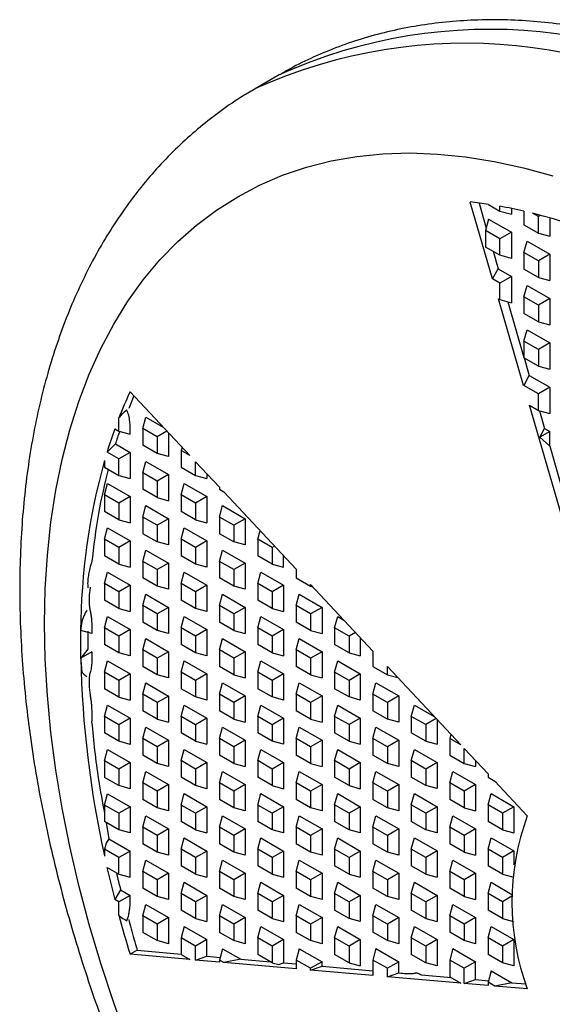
# Model space of a CAD drawing. Header units: millimetres. Extents: x 3 to 137, y 3 to 105.
# Tile 14 of 16: x 109 to 117, y 81 to 95. Entities that reach past the tile are written whole.
import ezdxf

# ---------------------------------------------------------------- set-up
doc = ezdxf.new("R2010")
doc.units = ezdxf.units.MM
doc.header["$LTSCALE"] = 0.5

msp = doc.modelspace()

# ---------------------------------------------------------------- linework, layer by layer
for p, q in [((112.67, 94.673), (112.316, 94.468)), ((115.818, 91.665), (115.488, 92.797)), ((115.617, 92.781), (115.724, 92.414)), ((115.757, 92.762), (115.926, 92.664)), ((115.926, 92.664), (115.926, 92.734)), ((115.926, 92.664), (116.094, 92.619)), ((116.094, 92.7), (116.094, 92.619)), ((116.28, 92.662), (116.28, 92.46)), ((116.492, 92.583), (116.407, 92.632)), ((115.759, 92.546), (115.714, 92.378)), ((115.759, 92.546), (116.094, 92.352)), ((116.518, 92.598), (116.492, 92.583)), ((116.492, 92.338), (116.492, 92.583)), ((116.659, 92.555), (116.659, 92.293)), ((115.926, 92.256), (115.714, 92.378)), ((115.714, 92.378), (115.714, 92.133)), ((116.094, 92.352), (115.926, 92.256)), ((116.094, 92.352), (116.094, 91.966)), ((116.28, 92.46), (116.492, 92.338)), ((116.492, 92.338), (116.659, 92.293)), ((115.926, 92.011), (115.926, 92.256)), ((116.28, 92.052), (116.325, 92.219)), ((116.325, 92.219), (116.659, 92.026)), ((115.926, 92.011), (115.714, 92.133)), ((115.824, 92.07), (115.899, 91.812)), ((116.492, 91.929), (116.28, 92.052)), ((116.28, 92.052), (116.28, 91.807)), ((116.094, 91.966), (115.926, 92.011)), ((116.659, 92.026), (116.492, 91.929)), ((116.492, 91.929), (116.492, 91.684)), ((116.659, 92.026), (116.659, 91.64)), ((115.818, 91.665), (115.899, 91.812)), ((115.899, 91.812), (116.094, 91.699)), ((116.492, 91.684), (116.28, 91.807)), ((115.926, 91.603), (115.818, 91.665)), ((116.094, 91.699), (115.926, 91.603)), ((116.094, 91.699), (116.094, 91.313)), ((116.492, 91.684), (116.659, 91.64)), ((115.926, 91.358), (115.926, 91.603)), ((116.28, 91.399), (116.325, 91.566)), ((116.325, 91.566), (116.659, 91.373)), ((115.903, 91.371), (115.926, 91.358)), ((116.275, 90.093), (115.903, 91.371)), ((115.926, 91.358), (116.094, 91.313)), ((116.04, 91.327), (116.28, 90.503)), ((116.492, 91.276), (116.28, 91.399)), ((116.28, 91.399), (116.28, 91.154)), ((116.659, 91.373), (116.492, 91.276)), ((116.659, 91.373), (116.659, 90.986)), ((116.492, 91.276), (116.492, 91.031)), ((116.492, 91.031), (116.28, 91.154)), ((116.492, 91.031), (116.659, 90.986)), ((116.28, 90.745), (116.325, 90.913)), ((116.325, 90.913), (116.659, 90.719)), ((116.492, 90.623), (116.28, 90.745)), ((116.28, 90.745), (116.28, 90.5)), ((116.659, 90.719), (116.492, 90.623)), ((116.492, 90.623), (116.492, 90.378)), ((116.659, 90.719), (116.659, 90.333)), ((116.492, 90.378), (116.28, 90.5)), ((116.281, 90.5), (116.356, 90.241)), ((116.492, 90.378), (116.659, 90.333)), ((116.281, 90.095), (116.356, 90.241)), ((116.356, 90.241), (116.659, 90.066)), ((116.492, 89.97), (116.276, 90.094)), ((116.659, 90.066), (116.492, 89.97)), ((116.659, 90.066), (116.659, 89.68)), ((110.526, 89.94), (110.45, 89.752)), ((110.47, 90), (111.352, 89.058)), ((116.492, 89.725), (116.492, 89.97)), ((116.36, 89.801), (116.492, 89.725)), ((116.96, 87.74), (116.36, 89.801)), ((116.492, 89.725), (116.659, 89.68)), ((110.305, 89.418), (110.305, 89.614)), ((110.658, 89.459), (110.703, 89.626)), ((110.703, 89.626), (110.958, 89.479)), ((116.508, 89.72), (116.584, 89.456)), ((110.244, 89.453), (110.305, 89.418)), ((110.871, 89.336), (110.658, 89.459)), ((110.658, 89.459), (110.658, 89.214)), ((116.514, 89.329), (116.584, 89.456)), ((116.584, 89.456), (116.659, 89.413)), ((110.305, 89.418), (110.472, 89.373)), ((111.014, 89.419), (110.871, 89.336)), ((110.871, 89.336), (110.871, 89.091)), ((111.038, 89.394), (111.038, 89.046)), ((116.659, 89.413), (116.514, 89.329)), ((116.659, 89.199), (116.514, 89.329)), ((116.659, 89.199), (116.659, 89.413)), ((110.255, 89.232), (110.13, 89.111)), ((110.255, 89.232), (110.472, 89.106)), ((110.871, 89.091), (110.658, 89.214)), ((111.237, 89.181), (111.224, 89.132)), ((116.659, 89.199), (116.86, 88.511)), ((110.305, 89.01), (110.13, 89.111)), ((110.472, 89.106), (110.305, 89.01)), ((110.305, 88.765), (110.305, 89.01)), ((110.472, 89.106), (110.472, 88.72)), ((111.038, 89.046), (110.871, 89.091)), ((111.224, 89.132), (111.224, 88.887)), ((111.352, 89.058), (111.224, 89.132)), ((110.093, 88.986), (110.093, 88.887)), ((110.093, 88.887), (110.305, 88.765)), ((110.658, 88.805), (110.703, 88.973)), ((110.703, 88.973), (111.038, 88.78)), ((111.224, 88.887), (111.436, 88.765)), ((111.436, 88.968), (111.79, 88.591)), ((111.436, 88.765), (111.436, 88.968)), ((110.305, 88.765), (110.472, 88.72)), ((110.871, 88.683), (110.658, 88.805)), ((110.658, 88.805), (110.658, 88.561)), ((111.038, 88.78), (110.871, 88.683)), ((111.038, 88.78), (111.038, 88.393)), ((111.436, 88.765), (111.603, 88.72)), ((111.603, 88.79), (111.603, 88.72)), ((110.093, 88.479), (110.138, 88.646)), ((110.138, 88.646), (110.472, 88.453)), ((110.871, 88.438), (110.658, 88.561)), ((110.871, 88.683), (110.871, 88.438)), ((111.224, 88.479), (111.269, 88.646)), ((111.269, 88.646), (111.603, 88.453)), ((111.79, 88.591), (111.79, 88.561)), ((111.79, 88.561), (111.852, 88.525)), ((110.305, 88.356), (110.093, 88.479)), ((110.093, 88.479), (110.093, 88.234)), ((110.472, 88.453), (110.305, 88.356)), ((110.472, 88.453), (110.472, 88.067)), ((110.871, 88.438), (111.038, 88.393)), ((111.436, 88.356), (111.224, 88.479)), ((111.224, 88.479), (111.224, 88.234)), ((111.603, 88.453), (111.436, 88.356)), ((111.603, 88.453), (111.603, 88.067)), ((111.852, 88.525), (112.921, 87.383)), ((110.305, 88.356), (110.305, 88.111)), ((110.658, 88.152), (110.703, 88.32)), ((110.703, 88.32), (111.038, 88.126)), ((111.436, 88.356), (111.436, 88.112)), ((111.79, 88.152), (111.835, 88.32)), ((111.835, 88.32), (112.169, 88.126)), ((110.305, 88.111), (110.093, 88.234)), ((110.871, 88.03), (110.658, 88.152)), ((110.658, 88.152), (110.658, 87.907)), ((111.038, 88.126), (110.871, 88.03)), ((111.038, 88.126), (111.038, 87.74)), ((111.436, 88.112), (111.224, 88.234)), ((112.002, 88.03), (111.79, 88.152)), ((111.79, 88.152), (111.79, 87.907)), ((112.169, 88.126), (112.002, 88.03)), ((112.169, 88.126), (112.169, 87.74)), ((110.093, 87.826), (110.138, 87.993)), ((110.138, 87.993), (110.472, 87.8)), ((110.305, 88.111), (110.472, 88.067)), ((110.871, 88.03), (110.871, 87.785)), ((111.224, 87.826), (111.269, 87.993)), ((111.269, 87.993), (111.603, 87.8)), ((111.436, 88.112), (111.603, 88.067)), ((112.002, 88.03), (112.002, 87.785)), ((110.871, 87.785), (110.658, 87.907)), ((112.002, 87.785), (111.79, 87.907)), ((112.355, 87.826), (112.389, 87.951)), ((110.305, 87.703), (110.093, 87.826)), ((110.093, 87.826), (110.093, 87.581)), ((110.472, 87.8), (110.305, 87.703)), ((110.305, 87.703), (110.305, 87.458)), ((110.472, 87.8), (110.472, 87.413)), ((111.038, 87.74), (110.871, 87.785)), ((111.436, 87.703), (111.224, 87.826)), ((111.224, 87.826), (111.224, 87.581)), ((111.603, 87.8), (111.436, 87.703)), ((111.436, 87.703), (111.436, 87.458)), ((111.603, 87.8), (111.603, 87.413)), ((112.169, 87.74), (112.002, 87.785)), ((112.568, 87.703), (112.355, 87.826)), ((112.355, 87.826), (112.355, 87.581)), ((112.602, 87.723), (112.568, 87.703)), ((112.568, 87.703), (112.568, 87.458)), ((110.305, 87.458), (110.093, 87.581)), ((110.658, 87.499), (110.703, 87.666)), ((110.703, 87.666), (111.038, 87.473)), ((111.436, 87.458), (111.224, 87.581)), ((111.79, 87.499), (111.835, 87.666)), ((111.835, 87.666), (112.169, 87.473)), ((112.568, 87.458), (112.355, 87.581)), ((112.735, 87.414), (112.735, 87.582)), ((110.305, 87.458), (110.472, 87.413)), ((110.871, 87.377), (110.658, 87.499)), ((110.658, 87.499), (110.658, 87.254)), ((111.038, 87.473), (110.871, 87.377)), ((111.038, 87.473), (111.038, 87.087)), ((111.603, 87.413), (111.436, 87.458)), ((112.002, 87.377), (111.79, 87.499)), ((111.79, 87.499), (111.79, 87.254)), ((112.169, 87.473), (112.002, 87.377)), ((112.169, 87.473), (112.169, 87.087)), ((112.568, 87.458), (112.735, 87.414)), ((110.093, 87.172), (110.138, 87.34)), ((110.138, 87.34), (110.472, 87.146)), ((110.871, 87.132), (110.658, 87.254)), ((110.871, 87.377), (110.871, 87.132)), ((111.224, 87.172), (111.269, 87.34)), ((111.269, 87.34), (111.603, 87.147)), ((112.002, 87.132), (111.79, 87.254)), ((112.002, 87.377), (112.002, 87.132)), ((112.355, 87.173), (112.4, 87.34)), ((112.4, 87.34), (112.735, 87.147)), ((112.921, 87.383), (112.921, 87.254)), ((112.921, 87.254), (113.133, 87.132)), ((110.305, 87.05), (110.093, 87.172)), ((110.093, 87.172), (110.093, 86.927)), ((110.472, 87.146), (110.305, 87.05)), ((110.472, 87.146), (110.472, 86.76)), ((111.038, 87.087), (110.871, 87.132)), ((111.436, 87.05), (111.224, 87.172)), ((111.224, 87.172), (111.224, 86.927)), ((111.603, 87.147), (111.436, 87.05)), ((111.603, 87.147), (111.603, 86.76)), ((112.169, 87.087), (112.002, 87.132)), ((112.568, 87.05), (112.355, 87.173)), ((112.355, 87.173), (112.355, 86.928)), ((112.735, 87.147), (112.568, 87.05)), ((112.735, 87.147), (112.735, 86.76)), ((113.133, 87.157), (114.052, 86.176)), ((113.133, 87.132), (113.133, 87.157)), ((113.133, 87.132), (113.165, 87.123)), ((110.305, 87.05), (110.305, 86.805)), ((110.658, 86.846), (110.703, 87.013)), ((110.703, 87.013), (111.038, 86.82)), ((111.436, 87.05), (111.436, 86.805)), ((111.79, 86.846), (111.835, 87.013)), ((111.835, 87.013), (112.169, 86.82)), ((112.568, 87.05), (112.568, 86.805)), ((112.921, 86.846), (112.966, 87.013)), ((112.966, 87.013), (113.301, 86.82)), ((110.305, 86.805), (110.093, 86.927)), ((110.871, 86.723), (110.658, 86.846)), ((110.658, 86.846), (110.658, 86.601)), ((111.038, 86.82), (110.871, 86.723)), ((111.038, 86.82), (111.038, 86.434)), ((111.436, 86.805), (111.224, 86.927)), ((112.002, 86.723), (111.79, 86.846)), ((111.79, 86.846), (111.79, 86.601)), ((112.169, 86.82), (112.002, 86.723)), ((112.169, 86.82), (112.169, 86.434)), ((112.568, 86.805), (112.355, 86.928)), ((113.133, 86.724), (112.921, 86.846)), ((112.921, 86.846), (112.921, 86.601)), ((113.301, 86.82), (113.133, 86.724)), ((113.301, 86.82), (113.301, 86.434)), ((110.093, 86.519), (110.138, 86.686)), ((110.138, 86.686), (110.472, 86.493)), ((110.305, 86.805), (110.472, 86.76)), ((110.871, 86.723), (110.871, 86.478)), ((111.224, 86.519), (111.269, 86.687)), ((111.269, 86.687), (111.603, 86.493)), ((111.603, 86.76), (111.436, 86.805)), ((112.002, 86.723), (112.002, 86.478)), ((112.355, 86.519), (112.4, 86.687)), ((112.4, 86.687), (112.735, 86.493)), ((112.568, 86.805), (112.735, 86.76)), ((113.133, 86.724), (113.133, 86.479)), ((113.487, 86.519), (113.532, 86.687)), ((113.532, 86.687), (113.623, 86.634)), ((110.871, 86.478), (110.658, 86.601)), ((112.002, 86.478), (111.79, 86.601)), ((113.133, 86.479), (112.921, 86.601)), ((109.906, 86.433), (109.742, 86.477)), ((110.305, 86.397), (110.093, 86.519)), ((110.093, 86.519), (110.093, 86.274)), ((110.472, 86.493), (110.305, 86.397)), ((110.305, 86.397), (110.305, 86.152)), ((110.472, 86.493), (110.472, 86.107)), ((111.038, 86.434), (110.871, 86.478)), ((111.436, 86.397), (111.224, 86.519)), ((111.224, 86.519), (111.224, 86.274)), ((111.603, 86.493), (111.436, 86.397)), ((111.436, 86.397), (111.436, 86.152)), ((111.603, 86.493), (111.603, 86.107)), ((112.002, 86.478), (112.169, 86.434)), ((112.568, 86.397), (112.355, 86.519)), ((112.355, 86.519), (112.355, 86.274)), ((112.735, 86.493), (112.568, 86.397)), ((112.568, 86.397), (112.568, 86.152)), ((112.735, 86.493), (112.735, 86.107)), ((113.133, 86.479), (113.301, 86.434)), ((113.699, 86.397), (113.487, 86.519)), ((113.487, 86.519), (113.487, 86.274)), ((113.794, 86.452), (113.699, 86.397)), ((113.699, 86.397), (113.699, 86.152)), ((110.305, 86.152), (110.093, 86.274)), ((110.658, 86.193), (110.703, 86.36)), ((110.703, 86.36), (111.038, 86.167)), ((111.436, 86.152), (111.224, 86.274)), ((111.79, 86.193), (111.835, 86.36)), ((111.835, 86.36), (112.169, 86.167)), ((112.568, 86.152), (112.355, 86.274)), ((112.921, 86.193), (112.966, 86.36)), ((112.966, 86.36), (113.301, 86.167)), ((113.699, 86.152), (113.487, 86.274)), ((113.866, 86.374), (113.866, 86.107)), ((109.846, 86.202), (109.742, 86.071)), ((109.906, 86.167), (109.742, 86.071)), ((110.472, 86.107), (110.305, 86.152)), ((110.871, 86.07), (110.658, 86.193)), ((110.658, 86.193), (110.658, 85.948)), ((111.038, 86.167), (110.871, 86.07)), ((111.038, 86.167), (111.038, 85.78)), ((111.603, 86.107), (111.436, 86.152)), ((112.002, 86.07), (111.79, 86.193)), ((111.79, 86.193), (111.79, 85.948)), ((112.169, 86.167), (112.002, 86.07)), ((112.169, 86.167), (112.169, 85.78)), ((112.568, 86.152), (112.735, 86.107)), ((113.133, 86.07), (112.921, 86.193)), ((112.921, 86.193), (112.921, 85.948)), ((113.301, 86.167), (113.133, 86.07)), ((113.301, 86.167), (113.301, 85.781)), ((113.699, 86.152), (113.866, 86.107)), ((114.052, 86.176), (114.052, 85.948)), ((110.093, 85.866), (110.138, 86.033)), ((110.138, 86.033), (110.472, 85.84)), ((110.871, 85.825), (110.658, 85.948)), ((110.871, 86.07), (110.871, 85.825)), ((111.224, 85.866), (111.269, 86.033)), ((111.269, 86.033), (111.603, 85.84)), ((112.002, 85.825), (111.79, 85.948)), ((112.002, 86.07), (112.002, 85.825)), ((112.355, 85.866), (112.4, 86.033)), ((112.4, 86.033), (112.735, 85.84)), ((113.133, 85.825), (112.921, 85.948)), ((113.133, 86.07), (113.133, 85.825)), ((113.487, 85.866), (113.532, 86.034)), ((113.532, 86.034), (113.866, 85.84)), ((114.052, 85.948), (114.265, 85.825)), ((114.265, 85.949), (115.35, 84.791)), ((114.265, 85.825), (114.265, 85.949)), ((110.305, 85.743), (110.093, 85.866)), ((110.093, 85.866), (110.093, 85.621)), ((110.472, 85.84), (110.305, 85.743)), ((110.472, 85.84), (110.472, 85.454)), ((111.038, 85.78), (110.871, 85.825)), ((111.436, 85.744), (111.224, 85.866)), ((111.224, 85.866), (111.224, 85.621)), ((111.603, 85.84), (111.436, 85.744)), ((111.603, 85.84), (111.603, 85.454)), ((112.002, 85.825), (112.169, 85.78)), ((112.568, 85.744), (112.355, 85.866)), ((112.355, 85.866), (112.355, 85.621)), ((112.735, 85.84), (112.568, 85.744)), ((112.735, 85.84), (112.735, 85.454)), ((113.133, 85.825), (113.301, 85.781)), ((113.699, 85.744), (113.487, 85.866)), ((113.487, 85.866), (113.487, 85.621)), ((113.866, 85.84), (113.699, 85.744)), ((113.866, 85.84), (113.866, 85.454)), ((114.265, 85.825), (114.419, 85.784)), ((110.305, 85.743), (110.305, 85.498)), ((110.658, 85.539), (110.703, 85.707)), ((110.703, 85.707), (111.038, 85.513)), ((111.436, 85.744), (111.436, 85.499)), ((111.79, 85.539), (111.835, 85.707)), ((111.835, 85.707), (112.169, 85.514)), ((112.568, 85.744), (112.568, 85.499)), ((112.921, 85.54), (112.966, 85.707)), ((112.966, 85.707), (113.301, 85.514)), ((113.699, 85.744), (113.699, 85.499)), ((114.052, 85.54), (114.097, 85.707)), ((114.097, 85.707), (114.432, 85.514)), ((110.305, 85.498), (110.093, 85.621)), ((110.871, 85.417), (110.658, 85.539)), ((110.658, 85.539), (110.658, 85.294)), ((111.038, 85.513), (110.871, 85.417)), ((111.038, 85.513), (111.038, 85.127)), ((111.436, 85.499), (111.224, 85.621)), ((112.002, 85.417), (111.79, 85.539)), ((111.79, 85.539), (111.79, 85.294)), ((112.169, 85.514), (112.002, 85.417)), ((112.169, 85.514), (112.169, 85.127)), ((112.568, 85.499), (112.355, 85.621)), ((113.133, 85.417), (112.921, 85.54)), ((112.921, 85.54), (112.921, 85.295)), ((113.301, 85.514), (113.133, 85.417)), ((113.301, 85.514), (113.301, 85.127)), ((113.699, 85.499), (113.487, 85.621)), ((114.265, 85.417), (114.052, 85.54)), ((114.052, 85.54), (114.052, 85.295)), ((114.432, 85.514), (114.265, 85.417)), ((114.432, 85.514), (114.432, 85.127)), ((110.093, 85.213), (110.138, 85.38)), ((110.138, 85.38), (110.472, 85.187)), ((110.305, 85.498), (110.472, 85.454)), ((110.871, 85.417), (110.871, 85.172)), ((111.224, 85.213), (111.269, 85.38)), ((111.269, 85.38), (111.603, 85.187)), ((111.603, 85.454), (111.436, 85.499)), ((112.002, 85.417), (112.002, 85.172)), ((112.355, 85.213), (112.4, 85.38)), ((112.4, 85.38), (112.735, 85.187)), ((112.735, 85.454), (112.568, 85.499)), ((113.133, 85.417), (113.133, 85.172)), ((113.487, 85.213), (113.532, 85.38)), ((113.532, 85.38), (113.866, 85.187)), ((113.866, 85.454), (113.699, 85.499)), ((114.265, 85.417), (114.265, 85.172)), ((114.618, 85.213), (114.663, 85.38)), ((114.663, 85.38), (114.956, 85.211)), ((110.871, 85.172), (110.658, 85.294)), ((112.002, 85.172), (111.79, 85.294)), ((113.133, 85.172), (112.921, 85.295)), ((114.265, 85.172), (114.052, 85.295)), ((110.305, 85.09), (110.093, 85.213)), ((110.093, 85.213), (110.093, 84.968)), ((110.472, 85.187), (110.305, 85.09)), ((110.305, 85.09), (110.305, 84.845)), ((110.472, 85.187), (110.472, 84.8)), ((110.871, 85.172), (111.038, 85.127)), ((111.436, 85.09), (111.224, 85.213)), ((111.224, 85.213), (111.224, 84.968)), ((111.603, 85.187), (111.436, 85.09)), ((111.436, 85.09), (111.436, 84.845)), ((111.603, 85.187), (111.603, 84.801)), ((112.002, 85.172), (112.169, 85.127)), ((112.568, 85.09), (112.355, 85.213)), ((112.355, 85.213), (112.355, 84.968)), ((112.735, 85.187), (112.568, 85.09)), ((112.568, 85.09), (112.568, 84.845)), ((112.735, 85.187), (112.735, 84.801)), ((113.133, 85.172), (113.301, 85.127)), ((113.699, 85.091), (113.487, 85.213)), ((113.487, 85.213), (113.487, 84.968)), ((113.866, 85.187), (113.699, 85.091)), ((113.699, 85.091), (113.699, 84.846)), ((113.866, 85.187), (113.866, 84.801)), ((114.432, 85.127), (114.265, 85.172)), ((114.83, 85.091), (114.618, 85.213)), ((114.618, 85.213), (114.618, 84.968)), ((114.985, 85.18), (114.83, 85.091)), ((114.83, 85.091), (114.83, 84.846)), ((114.998, 85.167), (114.998, 84.801)), ((110.305, 84.845), (110.093, 84.968)), ((110.658, 84.886), (110.703, 85.053)), ((110.703, 85.053), (111.038, 84.86)), ((111.436, 84.845), (111.224, 84.968)), ((111.79, 84.886), (111.835, 85.053)), ((111.835, 85.053), (112.169, 84.86)), ((112.568, 84.845), (112.355, 84.968)), ((112.921, 84.886), (112.966, 85.054)), ((112.966, 85.054), (113.301, 84.86)), ((113.699, 84.846), (113.487, 84.968)), ((114.052, 84.886), (114.097, 85.054)), ((114.097, 85.054), (114.432, 84.861)), ((114.83, 84.846), (114.618, 84.968)), ((115.201, 84.95), (115.184, 84.887)), ((110.472, 84.8), (110.305, 84.845)), ((110.871, 84.764), (110.658, 84.886)), ((110.658, 84.886), (110.658, 84.641)), ((111.038, 84.86), (110.871, 84.764)), ((111.038, 84.86), (111.038, 84.474)), ((111.436, 84.845), (111.603, 84.801)), ((112.002, 84.764), (111.79, 84.886)), ((111.79, 84.886), (111.79, 84.641)), ((112.169, 84.86), (112.002, 84.764)), ((112.169, 84.86), (112.169, 84.474)), ((112.735, 84.801), (112.568, 84.845)), ((113.133, 84.764), (112.921, 84.886)), ((112.921, 84.886), (112.921, 84.641)), ((113.301, 84.86), (113.133, 84.764)), ((113.301, 84.86), (113.301, 84.474)), ((113.699, 84.846), (113.866, 84.801)), ((114.265, 84.764), (114.052, 84.886)), ((114.052, 84.886), (114.052, 84.641)), ((114.432, 84.861), (114.265, 84.764)), ((114.432, 84.861), (114.432, 84.474)), ((114.83, 84.846), (114.998, 84.801)), ((115.184, 84.887), (115.184, 84.642)), ((115.35, 84.791), (115.184, 84.887)), ((110.093, 84.559), (110.138, 84.727)), ((110.138, 84.727), (110.472, 84.534)), ((110.871, 84.519), (110.658, 84.641)), ((110.871, 84.764), (110.871, 84.519)), ((111.224, 84.56), (111.269, 84.727)), ((111.269, 84.727), (111.603, 84.534)), ((112.002, 84.519), (111.79, 84.641)), ((112.002, 84.764), (112.002, 84.519)), ((112.355, 84.56), (112.4, 84.727)), ((112.4, 84.727), (112.735, 84.534)), ((113.133, 84.519), (112.921, 84.641)), ((113.133, 84.764), (113.133, 84.519)), ((113.487, 84.56), (113.532, 84.727)), ((113.532, 84.727), (113.866, 84.534)), ((114.265, 84.519), (114.052, 84.641)), ((114.265, 84.764), (114.265, 84.519)), ((114.618, 84.56), (114.663, 84.727)), ((114.663, 84.727), (114.998, 84.534)), ((115.184, 84.642), (115.396, 84.519)), ((115.396, 84.741), (115.75, 84.364)), ((115.396, 84.519), (115.396, 84.741)), ((110.305, 84.437), (110.093, 84.559)), ((110.093, 84.559), (110.093, 84.314)), ((110.472, 84.534), (110.305, 84.437)), ((110.472, 84.534), (110.472, 84.147)), ((111.038, 84.474), (110.871, 84.519)), ((111.436, 84.437), (111.224, 84.56)), ((111.224, 84.56), (111.224, 84.315)), ((111.603, 84.534), (111.436, 84.437)), ((111.603, 84.534), (111.603, 84.147)), ((112.002, 84.519), (112.169, 84.474)), ((112.568, 84.437), (112.355, 84.56)), ((112.355, 84.56), (112.355, 84.315)), ((112.735, 84.534), (112.568, 84.437)), ((112.735, 84.534), (112.735, 84.147)), ((113.133, 84.519), (113.301, 84.474)), ((113.699, 84.437), (113.487, 84.56)), ((113.487, 84.56), (113.487, 84.315)), ((113.866, 84.534), (113.699, 84.437)), ((113.866, 84.534), (113.866, 84.147)), ((114.432, 84.474), (114.265, 84.519)), ((114.83, 84.437), (114.618, 84.56)), ((114.618, 84.56), (114.618, 84.315)), ((114.998, 84.534), (114.83, 84.437)), ((114.998, 84.534), (114.998, 84.148)), ((115.396, 84.519), (115.563, 84.474)), ((115.563, 84.563), (115.563, 84.474)), ((110.305, 84.437), (110.305, 84.192)), ((110.658, 84.233), (110.703, 84.4)), ((110.703, 84.4), (111.038, 84.207)), ((111.436, 84.437), (111.436, 84.192)), ((111.79, 84.233), (111.835, 84.4)), ((111.835, 84.4), (112.169, 84.207)), ((112.568, 84.437), (112.568, 84.192)), ((112.921, 84.233), (112.966, 84.4)), ((112.966, 84.4), (113.301, 84.207)), ((113.699, 84.437), (113.699, 84.192)), ((114.052, 84.233), (114.097, 84.4)), ((114.097, 84.4), (114.432, 84.207)), ((114.83, 84.437), (114.83, 84.192)), ((115.184, 84.233), (115.229, 84.401)), ((115.229, 84.401), (115.563, 84.207)), ((115.75, 84.364), (115.75, 84.315)), ((110.305, 84.192), (110.093, 84.314)), ((110.871, 84.11), (110.658, 84.233)), ((110.658, 84.233), (110.658, 83.988)), ((111.038, 84.207), (110.871, 84.11)), ((111.038, 84.207), (111.038, 83.821)), ((111.436, 84.192), (111.224, 84.315)), ((112.002, 84.111), (111.79, 84.233)), ((111.79, 84.233), (111.79, 83.988)), ((112.169, 84.207), (112.002, 84.111)), ((112.169, 84.207), (112.169, 83.821)), ((112.568, 84.192), (112.355, 84.315)), ((113.133, 84.111), (112.921, 84.233)), ((112.921, 84.233), (112.921, 83.988)), ((113.301, 84.207), (113.133, 84.111)), ((113.301, 84.207), (113.301, 83.821)), ((113.699, 84.192), (113.487, 84.315)), ((114.265, 84.111), (114.052, 84.233)), ((114.052, 84.233), (114.052, 83.988)), ((114.432, 84.207), (114.265, 84.111)), ((114.432, 84.207), (114.432, 83.821)), ((114.83, 84.192), (114.618, 84.315)), ((115.396, 84.111), (115.184, 84.233)), ((115.184, 84.233), (115.184, 83.988)), ((115.563, 84.207), (115.396, 84.111)), ((115.563, 84.207), (115.563, 83.821)), ((115.75, 84.315), (115.85, 84.257)), ((115.85, 84.257), (116.328, 83.747)), ((110.093, 83.906), (110.138, 84.073)), ((110.138, 84.073), (110.472, 83.88)), ((110.472, 84.147), (110.305, 84.192)), ((110.871, 84.11), (110.871, 83.865)), ((111.224, 83.906), (111.269, 84.074)), ((111.269, 84.074), (111.603, 83.88)), ((111.603, 84.147), (111.436, 84.192)), ((112.002, 84.111), (112.002, 83.866)), ((112.355, 83.906), (112.4, 84.074)), ((112.4, 84.074), (112.735, 83.881)), ((112.568, 84.192), (112.735, 84.147)), ((113.133, 84.111), (113.133, 83.866)), ((113.487, 83.907), (113.532, 84.074)), ((113.532, 84.074), (113.866, 83.881)), ((113.699, 84.192), (113.866, 84.147)), ((114.265, 84.111), (114.265, 83.866)), ((114.618, 83.907), (114.663, 84.074)), ((114.663, 84.074), (114.998, 83.881)), ((114.998, 84.148), (114.83, 84.192)), ((115.396, 84.111), (115.396, 83.866)), ((115.75, 83.907), (115.794, 84.074)), ((115.794, 84.074), (116.129, 83.881)), ((110.871, 83.865), (110.658, 83.988)), ((112.002, 83.866), (111.79, 83.988)), ((113.133, 83.866), (112.921, 83.988)), ((114.265, 83.866), (114.052, 83.988)), ((115.396, 83.866), (115.184, 83.988)), ((110.305, 83.784), (110.093, 83.906)), ((110.093, 83.906), (110.093, 83.661)), ((110.472, 83.88), (110.305, 83.784)), ((110.305, 83.784), (110.305, 83.539)), ((110.472, 83.88), (110.472, 83.494)), ((111.038, 83.821), (110.871, 83.865)), ((111.436, 83.784), (111.224, 83.906)), ((111.224, 83.906), (111.224, 83.661)), ((111.603, 83.88), (111.436, 83.784)), ((111.436, 83.784), (111.436, 83.539)), ((111.603, 83.88), (111.603, 83.494)), ((112.169, 83.821), (112.002, 83.866)), ((112.568, 83.784), (112.355, 83.906)), ((112.355, 83.906), (112.355, 83.661)), ((112.735, 83.881), (112.568, 83.784)), ((112.568, 83.784), (112.568, 83.539)), ((112.735, 83.881), (112.735, 83.494)), ((113.301, 83.821), (113.133, 83.866)), ((113.699, 83.784), (113.487, 83.907)), ((113.487, 83.907), (113.487, 83.662)), ((113.866, 83.881), (113.699, 83.784)), ((113.699, 83.784), (113.699, 83.539)), ((113.866, 83.881), (113.866, 83.494)), ((114.432, 83.821), (114.265, 83.866)), ((114.83, 83.784), (114.618, 83.907)), ((114.618, 83.907), (114.618, 83.662)), ((114.998, 83.881), (114.83, 83.784)), ((114.83, 83.784), (114.83, 83.539)), ((114.998, 83.881), (114.998, 83.494)), ((115.396, 83.866), (115.563, 83.821)), ((115.962, 83.784), (115.75, 83.907)), ((115.75, 83.907), (115.75, 83.662)), ((116.129, 83.881), (115.962, 83.784)), ((115.962, 83.784), (115.962, 83.539)), ((116.129, 83.881), (116.129, 83.494)), ((110.305, 83.539), (110.093, 83.661)), ((110.116, 83.648), (110.158, 83.408)), ((110.658, 83.58), (110.703, 83.747)), ((110.703, 83.747), (111.038, 83.554)), ((111.436, 83.539), (111.224, 83.661)), ((111.79, 83.58), (111.835, 83.747)), ((111.835, 83.747), (112.169, 83.554)), ((112.568, 83.539), (112.355, 83.661)), ((112.921, 83.58), (112.966, 83.747)), ((112.966, 83.747), (113.301, 83.554)), ((113.699, 83.539), (113.487, 83.662)), ((114.052, 83.58), (114.097, 83.747)), ((114.097, 83.747), (114.432, 83.554)), ((114.83, 83.539), (114.618, 83.662)), ((115.184, 83.58), (115.229, 83.747)), ((115.229, 83.747), (115.563, 83.554)), ((115.962, 83.539), (115.75, 83.662)), ((110.472, 83.494), (110.305, 83.539)), ((110.871, 83.457), (110.658, 83.58)), ((110.658, 83.58), (110.658, 83.335)), ((111.038, 83.554), (110.871, 83.457)), ((111.038, 83.554), (111.038, 83.167)), ((111.436, 83.539), (111.603, 83.494)), ((112.002, 83.457), (111.79, 83.58)), ((111.79, 83.58), (111.79, 83.335)), ((112.169, 83.554), (112.002, 83.457)), ((112.169, 83.554), (112.169, 83.167)), ((112.735, 83.494), (112.568, 83.539)), ((113.133, 83.457), (112.921, 83.58)), ((112.921, 83.58), (112.921, 83.335)), ((113.301, 83.554), (113.133, 83.457)), ((113.301, 83.554), (113.301, 83.168)), ((113.866, 83.494), (113.699, 83.539)), ((114.265, 83.457), (114.052, 83.58)), ((114.052, 83.58), (114.052, 83.335)), ((114.432, 83.554), (114.265, 83.457)), ((114.432, 83.554), (114.432, 83.168)), ((114.998, 83.494), (114.83, 83.539)), ((115.396, 83.458), (115.184, 83.58)), ((115.184, 83.58), (115.184, 83.335)), ((115.563, 83.554), (115.396, 83.458)), ((115.563, 83.554), (115.563, 83.168)), ((115.962, 83.539), (116.129, 83.494)), ((110.117, 83.343), (110.093, 83.253)), ((110.158, 83.408), (110.117, 83.343)), ((110.158, 83.408), (110.472, 83.227)), ((110.871, 83.212), (110.658, 83.335)), ((110.871, 83.457), (110.871, 83.212)), ((111.224, 83.253), (111.269, 83.42)), ((111.269, 83.42), (111.603, 83.227)), ((112.002, 83.212), (111.79, 83.335)), ((112.002, 83.457), (112.002, 83.212)), ((112.355, 83.253), (112.4, 83.42)), ((112.4, 83.42), (112.735, 83.227)), ((113.133, 83.212), (112.921, 83.335)), ((113.133, 83.457), (113.133, 83.212)), ((113.487, 83.253), (113.532, 83.421)), ((113.532, 83.421), (113.866, 83.227)), ((114.265, 83.213), (114.052, 83.335)), ((114.265, 83.457), (114.265, 83.213)), ((114.618, 83.253), (114.663, 83.421)), ((114.663, 83.421), (114.998, 83.228)), ((115.396, 83.213), (115.184, 83.335)), ((115.396, 83.458), (115.396, 83.213)), ((115.75, 83.253), (115.794, 83.421)), ((115.794, 83.421), (116.129, 83.228)), ((110.093, 83.253), (110.093, 83.154)), ((110.305, 83.13), (110.093, 83.253)), ((110.472, 83.227), (110.305, 83.13)), ((110.472, 82.841), (110.472, 83.227)), ((111.038, 83.167), (110.871, 83.212)), ((111.436, 83.131), (111.224, 83.253)), ((111.224, 83.253), (111.224, 83.008)), ((111.603, 83.227), (111.436, 83.131)), ((111.603, 83.227), (111.603, 82.841)), ((112.169, 83.167), (112.002, 83.212)), ((112.568, 83.131), (112.355, 83.253)), ((112.355, 83.253), (112.355, 83.008)), ((112.735, 83.227), (112.568, 83.131)), ((112.735, 83.227), (112.735, 82.841)), ((113.301, 83.168), (113.133, 83.212)), ((113.699, 83.131), (113.487, 83.253)), ((113.487, 83.253), (113.487, 83.008)), ((113.866, 83.227), (113.699, 83.131)), ((113.866, 83.227), (113.866, 82.841)), ((114.432, 83.168), (114.265, 83.213)), ((114.83, 83.131), (114.618, 83.253)), ((114.618, 83.253), (114.618, 83.008)), ((114.998, 83.228), (114.83, 83.131)), ((114.998, 83.228), (114.998, 82.841)), ((115.396, 83.213), (115.563, 83.168)), ((115.962, 83.131), (115.75, 83.253)), ((115.75, 83.253), (115.75, 83.009)), ((116.129, 83.228), (115.962, 83.131)), ((116.129, 83.228), (116.129, 83.026)), ((110.305, 82.886), (110.305, 83.13)), ((110.658, 82.926), (110.703, 83.094)), ((110.703, 83.094), (111.038, 82.901)), ((111.436, 83.131), (111.436, 82.886)), ((111.79, 82.927), (111.835, 83.094)), ((111.835, 83.094), (112.169, 82.901)), ((112.568, 83.131), (112.568, 82.886)), ((112.921, 82.927), (112.966, 83.094)), ((112.966, 83.094), (113.301, 82.901)), ((113.699, 83.131), (113.699, 82.886)), ((114.052, 82.927), (114.097, 83.094)), ((114.097, 83.094), (114.432, 82.901)), ((114.83, 83.131), (114.83, 82.886)), ((115.184, 82.927), (115.229, 83.094)), ((115.229, 83.094), (115.563, 82.901)), ((115.962, 83.131), (115.962, 82.886)), ((110.13, 82.987), (110.305, 82.886)), ((110.871, 82.804), (110.658, 82.926)), ((110.658, 82.926), (110.658, 82.681)), ((111.038, 82.901), (110.871, 82.804)), ((111.038, 82.901), (111.038, 82.514)), ((111.436, 82.886), (111.224, 83.008)), ((112.002, 82.804), (111.79, 82.927)), ((111.79, 82.927), (111.79, 82.682)), ((112.169, 82.901), (112.002, 82.804)), ((112.169, 82.901), (112.169, 82.514)), ((112.568, 82.886), (112.355, 83.008)), ((113.133, 82.804), (112.921, 82.927)), ((112.921, 82.927), (112.921, 82.682)), ((113.301, 82.901), (113.133, 82.804)), ((113.301, 82.901), (113.301, 82.514)), ((113.699, 82.886), (113.487, 83.008)), ((114.265, 82.804), (114.052, 82.927)), ((114.052, 82.927), (114.052, 82.682)), ((114.432, 82.901), (114.265, 82.804)), ((114.432, 82.901), (114.432, 82.514)), ((114.83, 82.886), (114.618, 83.008)), ((115.396, 82.804), (115.184, 82.927)), ((115.184, 82.927), (115.184, 82.682)), ((115.563, 82.901), (115.396, 82.804)), ((115.563, 82.901), (115.563, 82.515)), ((115.962, 82.886), (115.75, 83.009)), ((110.305, 82.886), (110.472, 82.841)), ((110.871, 82.804), (110.871, 82.559)), ((111.224, 82.6), (111.269, 82.767)), ((111.269, 82.767), (111.603, 82.574)), ((111.436, 82.886), (111.603, 82.841)), ((112.002, 82.804), (112.002, 82.559)), ((112.355, 82.6), (112.4, 82.767)), ((112.4, 82.767), (112.735, 82.574)), ((112.568, 82.886), (112.735, 82.841)), ((113.133, 82.804), (113.133, 82.559)), ((113.487, 82.6), (113.532, 82.767)), ((113.532, 82.767), (113.866, 82.574)), ((113.699, 82.886), (113.866, 82.841)), ((114.265, 82.804), (114.265, 82.559)), ((114.618, 82.6), (114.663, 82.767)), ((114.663, 82.767), (114.998, 82.574)), ((114.83, 82.886), (114.998, 82.841)), ((115.396, 82.804), (115.396, 82.559)), ((115.75, 82.6), (115.794, 82.768)), ((115.794, 82.768), (116.103, 82.589)), ((115.962, 82.886), (116.111, 82.846)), ((110.329, 82.656), (110.244, 82.512)), ((110.329, 82.656), (110.472, 82.574)), ((110.871, 82.559), (110.658, 82.681)), ((112.002, 82.559), (111.79, 82.682)), ((113.133, 82.559), (112.921, 82.682)), ((114.265, 82.559), (114.052, 82.682)), ((115.396, 82.559), (115.184, 82.682)), ((110.305, 82.477), (110.244, 82.512)), ((110.472, 82.574), (110.305, 82.477)), ((110.305, 82.281), (110.305, 82.477)), ((111.038, 82.514), (110.871, 82.559)), ((111.436, 82.477), (111.224, 82.6)), ((111.224, 82.6), (111.224, 82.355)), ((111.603, 82.574), (111.436, 82.477)), ((111.436, 82.477), (111.436, 82.232)), ((111.603, 82.574), (111.603, 82.188)), ((112.169, 82.514), (112.002, 82.559)), ((112.568, 82.477), (112.355, 82.6)), ((112.355, 82.6), (112.355, 82.355)), ((112.735, 82.574), (112.568, 82.477)), ((112.568, 82.477), (112.568, 82.233)), ((112.735, 82.574), (112.735, 82.188)), ((113.301, 82.514), (113.133, 82.559)), ((113.699, 82.478), (113.487, 82.6)), ((113.487, 82.6), (113.487, 82.355)), ((113.866, 82.574), (113.699, 82.478)), ((113.699, 82.478), (113.699, 82.233)), ((113.866, 82.574), (113.866, 82.188)), ((114.432, 82.514), (114.265, 82.559)), ((114.83, 82.478), (114.618, 82.6)), ((114.618, 82.6), (114.618, 82.355)), ((114.998, 82.574), (114.83, 82.478)), ((114.83, 82.478), (114.83, 82.233)), ((114.998, 82.574), (114.998, 82.188)), ((115.396, 82.559), (115.563, 82.515)), ((115.962, 82.478), (115.75, 82.6)), ((115.75, 82.6), (115.75, 82.355)), ((116.103, 82.56), (115.962, 82.478)), ((115.962, 82.478), (115.962, 82.233)), ((110.658, 82.273), (110.703, 82.44)), ((110.703, 82.44), (111.038, 82.247)), ((111.436, 82.232), (111.224, 82.355)), ((111.79, 82.273), (111.835, 82.441)), ((111.835, 82.441), (112.169, 82.247)), ((112.568, 82.233), (112.355, 82.355)), ((112.921, 82.273), (112.966, 82.441)), ((112.966, 82.441), (113.301, 82.248)), ((113.699, 82.233), (113.487, 82.355)), ((114.052, 82.273), (114.097, 82.441)), ((114.097, 82.441), (114.432, 82.248)), ((114.83, 82.233), (114.618, 82.355)), ((115.184, 82.274), (115.229, 82.441)), ((115.229, 82.441), (115.563, 82.248)), ((115.962, 82.233), (115.75, 82.355)), ((110.871, 82.151), (110.658, 82.273)), ((110.658, 82.273), (110.658, 82.028)), ((111.038, 82.247), (110.871, 82.151)), ((111.038, 82.247), (111.038, 81.861)), ((111.436, 82.232), (111.603, 82.188)), ((112.002, 82.151), (111.79, 82.273)), ((111.79, 82.273), (111.79, 82.028)), ((112.169, 82.247), (112.002, 82.151)), ((112.169, 82.247), (112.169, 81.861)), ((112.568, 82.233), (112.735, 82.188)), ((113.133, 82.151), (112.921, 82.273)), ((112.921, 82.273), (112.921, 82.028)), ((113.301, 82.248), (113.133, 82.151)), ((113.301, 82.248), (113.301, 81.861)), ((113.866, 82.188), (113.699, 82.233)), ((114.265, 82.151), (114.052, 82.273)), ((114.052, 82.273), (114.052, 82.029)), ((114.432, 82.248), (114.265, 82.151)), ((114.432, 82.248), (114.432, 81.861)), ((114.83, 82.233), (114.998, 82.188)), ((115.396, 82.151), (115.184, 82.274)), ((115.184, 82.274), (115.184, 82.029)), ((115.563, 82.248), (115.396, 82.151)), ((115.563, 82.248), (115.563, 81.861)), ((115.962, 82.233), (116.124, 82.189)), ((110.871, 81.906), (110.658, 82.028)), ((110.871, 82.151), (110.871, 81.906)), ((111.269, 82.114), (111.224, 81.947)), ((111.269, 82.114), (111.603, 81.921)), ((112.002, 81.906), (111.79, 82.028)), ((112.002, 82.151), (112.002, 81.906)), ((112.355, 81.947), (112.4, 82.114)), ((112.4, 82.114), (112.735, 81.921)), ((113.133, 81.906), (112.921, 82.028)), ((113.133, 82.151), (113.133, 81.906)), ((113.487, 81.947), (113.532, 82.114)), ((113.532, 82.114), (113.866, 81.921)), ((114.265, 81.906), (114.052, 82.029)), ((114.265, 82.151), (114.265, 81.906)), ((114.618, 81.947), (114.663, 82.114)), ((114.663, 82.114), (114.998, 81.921)), ((115.396, 81.906), (115.184, 82.029)), ((115.396, 82.151), (115.396, 81.906)), ((115.75, 81.947), (115.794, 82.114)), ((115.794, 82.114), (116.129, 81.921)), ((111.038, 81.861), (110.871, 81.906)), ((111.224, 81.947), (111.224, 81.702)), ((111.436, 81.824), (111.224, 81.947)), ((111.603, 81.921), (111.436, 81.824)), ((111.603, 81.676), (111.603, 81.921)), ((112.169, 81.861), (112.002, 81.906)), ((112.568, 81.824), (112.355, 81.947)), ((112.355, 81.947), (112.355, 81.702)), ((112.735, 81.921), (112.568, 81.824)), ((112.735, 81.921), (112.735, 81.578)), ((113.301, 81.861), (113.133, 81.906)), ((113.699, 81.824), (113.487, 81.947)), ((113.487, 81.947), (113.487, 81.702)), ((113.866, 81.921), (113.699, 81.824)), ((113.866, 81.921), (113.866, 81.535)), ((114.432, 81.861), (114.265, 81.906)), ((114.83, 81.824), (114.618, 81.947)), ((114.618, 81.947), (114.618, 81.702)), ((114.998, 81.921), (114.83, 81.824)), ((114.998, 81.921), (114.998, 81.535)), ((115.563, 81.861), (115.396, 81.906)), ((115.962, 81.825), (115.75, 81.947)), ((115.75, 81.947), (115.75, 81.702)), ((116.129, 81.921), (115.962, 81.825)), ((116.129, 81.921), (116.129, 81.535)), ((110.576, 81.766), (110.47, 81.705)), ((110.576, 81.766), (110.736, 81.752)), ((110.736, 81.752), (111.224, 81.709)), ((111.436, 81.62), (111.436, 81.824)), ((111.835, 81.787), (111.79, 81.62)), ((111.835, 81.787), (112.102, 81.633)), ((112.568, 81.824), (112.568, 81.579)), ((112.966, 81.787), (112.921, 81.62)), ((112.966, 81.787), (113.301, 81.594)), ((113.699, 81.824), (113.699, 81.579)), ((114.097, 81.788), (114.052, 81.62)), ((114.097, 81.788), (114.432, 81.594)), ((114.83, 81.824), (114.83, 81.579)), ((115.229, 81.788), (115.184, 81.62)), ((115.229, 81.788), (115.563, 81.594)), ((115.962, 81.825), (115.962, 81.58)), ((111.352, 81.628), (110.47, 81.705)), ((111.224, 81.702), (111.352, 81.628)), ((111.436, 81.62), (111.603, 81.676)), ((111.79, 81.59), (111.436, 81.62)), ((111.603, 81.676), (111.8, 81.659)), ((111.79, 81.62), (111.79, 81.59)), ((111.852, 81.584), (111.79, 81.62)), ((112.102, 81.633), (111.852, 81.584)), ((112.102, 81.633), (112.541, 81.595)), ((112.568, 81.579), (112.355, 81.702)), ((112.921, 81.62), (112.921, 81.491)), ((113.133, 81.498), (112.921, 81.62)), ((113.301, 81.594), (113.133, 81.498)), ((113.301, 81.529), (113.301, 81.594)), ((113.699, 81.579), (113.487, 81.702)), ((114.052, 81.62), (114.052, 81.393)), ((114.265, 81.498), (114.052, 81.62)), ((114.432, 81.594), (114.265, 81.498)), ((114.432, 81.43), (114.432, 81.594)), ((114.83, 81.579), (114.618, 81.702)), ((115.184, 81.62), (115.184, 81.375)), ((115.396, 81.498), (115.184, 81.62)), ((115.563, 81.594), (115.396, 81.498)), ((115.563, 81.331), (115.563, 81.594)), ((115.962, 81.58), (115.75, 81.702)), ((112.921, 81.491), (111.852, 81.584)), ((112.568, 81.579), (112.663, 81.554)), ((112.663, 81.554), (112.735, 81.578)), ((112.735, 81.578), (112.921, 81.562)), ((113.133, 81.473), (113.301, 81.529)), ((113.133, 81.473), (113.133, 81.498)), ((114.052, 81.393), (113.133, 81.473)), ((113.301, 81.529), (114.052, 81.463)), ((113.699, 81.579), (113.866, 81.535)), ((114.265, 81.374), (114.265, 81.498)), ((114.998, 81.535), (114.83, 81.579)), ((115.396, 81.275), (115.396, 81.498)), ((115.794, 81.461), (115.75, 81.294)), ((115.794, 81.461), (116.1, 81.285)), ((116.129, 81.535), (115.962, 81.58)), ((114.265, 81.374), (114.432, 81.43)), ((115.35, 81.279), (114.265, 81.374)), ((114.767, 81.401), (115.206, 81.362)), ((115.184, 81.375), (115.35, 81.279)), ((115.396, 81.275), (115.563, 81.331)), ((115.563, 81.331), (115.755, 81.315)), ((115.75, 81.245), (115.396, 81.275)), ((115.75, 81.294), (115.75, 81.245)), ((115.85, 81.236), (115.75, 81.294)), ((116.1, 81.285), (115.85, 81.236)), ((116.328, 81.194), (115.85, 81.236)), ((116.1, 81.285), (116.307, 81.267))]:
    msp.add_line(p, q)
at = {"flags": 128}
msp.add_lwpolyline([(110.438, 80.408), (110.228, 80.987), (110.037, 81.567), (109.865, 82.145), (109.713, 82.721), (109.58, 83.293), (109.467, 83.861), (109.374, 84.422), (109.302, 84.975), (109.25, 85.52), (109.219, 86.056), (109.209, 86.58), (109.219, 87.093), (109.25, 87.592), (109.302, 88.078), (109.374, 88.548), (109.467, 89.002), (109.58, 89.439), (109.713, 89.857), (109.865, 90.257), (110.037, 90.637), (110.228, 90.996), (110.438, 91.334), (110.665, 91.65), (110.91, 91.943), (111.173, 92.213), (111.452, 92.458), (111.746, 92.679), (112.057, 92.875), (112.381, 93.046), (112.72, 93.191), (113.072, 93.31), (113.437, 93.402), (113.813, 93.468), (114.2, 93.507), (114.598, 93.52), (115.004, 93.505), (115.419, 93.464), (115.842, 93.397), (116.271, 93.302), (116.706, 93.182)], dxfattribs=at)
for centre, radius, start, end in [((115.776, 87.805), 7.538, 54.3521, 114.3374), ((115.422, 87.598), 7.54, 54.3574, 114.2764), ((114.757, 86.205), 6.633, 81.3303, 83.671), ((114.648, 85.559), 7.288, 77.0639, 79.9006), ((113.994, 83.284), 9.654, 60.4432, 75.5265), ((116.397, 87.237), 6.539, 155.0112, 158.6908), ((117.1, 86.972), 7.29, 160.1057, 162.9419), ((117.238, 87.023), 7.325, 160.9377, 162.4505), ((119.397, 86.402), 9.657, 164.4789, 179.5595), ((121.996, 86.273), 12.257, 179.0527, 180.9475), ((122.103, 86.335), 12.258, 179.3763, 180.6237), ((124.744, 86.402), 15.006, 181.2643, 192.4968), ((119.828, 82.47), 3.725, 159.9661, 200.0339), ((127.699, 86.972), 18.016, 192.7803, 194.332), ((127.852, 87.045), 18.064, 193.2443, 194.0609), ((128.708, 87.237), 19.059, 195.0719, 196.8752)]:
    msp.add_arc(centre, radius, start, end)
for points, knots in [([(120.794, 93.992), (120.712, 94.038), (120.477, 94.172), (120.086, 94.377), (119.622, 94.598), (119.157, 94.796), (118.694, 94.969), (118.232, 95.119), (117.772, 95.243), (117.316, 95.342), (116.865, 95.416), (116.419, 95.464), (115.981, 95.487), (115.55, 95.483), (115.128, 95.454), (114.716, 95.4), (114.315, 95.321), (113.924, 95.218), (113.546, 95.091), (113.181, 94.939), (112.891, 94.8), (112.728, 94.703), (112.678, 94.673)], [0, 0, 0, 0, 0.0288019, 0.0830259, 0.1372753, 0.1915048, 0.245684, 0.299776, 0.3537379, 0.4075212, 0.4610746, 0.5143468, 0.5672902, 0.6198654, 0.6720453, 0.7238182, 0.7751905, 0.8261868, 0.8768492, 0.9272353, 0.9774152, 1, 1, 1, 1]), ([(112.324, 94.469), (112.262, 94.434), (112.086, 94.335), (111.812, 94.146), (111.501, 93.906), (111.205, 93.644), (110.925, 93.361), (110.661, 93.058), (110.412, 92.734), (110.18, 92.39), (109.965, 92.026), (109.768, 91.643), (109.588, 91.242), (109.427, 90.822), (109.285, 90.385), (109.162, 89.933), (109.059, 89.464), (108.975, 88.982), (108.912, 88.486), (108.868, 87.978), (108.844, 87.458), (108.84, 86.929), (108.856, 86.391), (108.892, 85.844), (108.947, 85.291), (109.021, 84.731), (109.115, 84.166), (109.227, 83.597), (109.357, 83.026), (109.506, 82.451), (109.672, 81.876), (109.856, 81.3), (110.057, 80.725), (110.275, 80.151), (110.509, 79.579), (110.759, 79.012), (111.024, 78.448), (111.304, 77.89), (111.599, 77.337), (111.907, 76.792), (112.229, 76.255), (112.565, 75.727), (112.912, 75.208), (113.271, 74.7), (113.642, 74.204), (114.023, 73.72), (114.414, 73.249), (114.815, 72.792), (115.224, 72.35), (115.642, 71.924), (116.067, 71.513), (116.5, 71.12), (116.938, 70.744), (117.382, 70.387), (117.831, 70.049), (118.285, 69.732), (118.738, 69.435), (119.041, 69.256), (119.19, 69.168)], [0, 0, 0, 0, 0.009297, 0.026223, 0.043154, 0.060118, 0.077142, 0.09425, 0.11146, 0.128788, 0.146244, 0.16383, 0.181545, 0.19938, 0.217326, 0.235368, 0.25349, 0.271676, 0.289911, 0.30818, 0.326471, 0.344775, 0.36308, 0.381381, 0.399674, 0.417954, 0.43622, 0.454472, 0.472709, 0.490931, 0.509138, 0.527333, 0.545515, 0.563686, 0.581848, 0.600001, 0.618149, 0.636291, 0.65443, 0.672568, 0.690706, 0.708845, 0.726987, 0.745133, 0.763286, 0.781446, 0.799616, 0.817798, 0.835991, 0.854199, 0.872422, 0.890662, 0.90892, 0.927195, 0.945489, 0.963801, 0.98213, 1, 1, 1, 1]), ([(110.421, 89.732), (110.395, 89.709), (110.352, 89.673), (110.318, 89.63), (110.305, 89.614)], [0, 0, 0, 0, 0.616432, 1, 1, 1, 1]), ([(110.472, 89.373), (110.472, 89.41), (110.472, 89.474), (110.467, 89.569), (110.454, 89.653), (110.432, 89.707), (110.421, 89.732)], [0, 0, 0, 0, 0.301144, 0.5143712, 0.7740664, 1, 1, 1, 1]), ([(110.148, 88.855), (110.096, 88.642), (109.988, 88.201), (109.932, 87.72), (109.903, 87.472)], [0, 0, 0, 0, 0.484246, 1, 1, 1, 1]), ([(109.897, 87.471), (109.888, 87.437), (109.871, 87.376), (109.852, 87.283), (109.842, 87.195), (109.845, 87.138), (109.846, 87.11)], [0, 0, 0, 0, 0.263828, 0.485862, 0.745177, 1, 1, 1, 1]), ([(109.883, 87.117), (109.879, 87.094), (109.871, 87.048), (109.865, 86.975), (109.864, 86.897), (109.868, 86.842), (109.871, 86.813)], [0, 0, 0, 0, 0.25375, 0.489065, 0.734329, 1, 1, 1, 1]), ([(109.833, 86.781), (109.822, 86.762), (109.801, 86.725), (109.777, 86.668), (109.759, 86.612), (109.748, 86.548), (109.744, 86.503), (109.741, 86.477)], [0, 0, 0, 0, 0.192833, 0.378484, 0.558816, 0.743477, 1, 1, 1, 1]), ([(109.871, 86.813), (109.876, 86.794), (109.886, 86.754), (109.896, 86.691), (109.903, 86.621), (109.906, 86.534), (109.906, 86.471), (109.906, 86.433)], [0, 0, 0, 0, 0.141164, 0.299817, 0.477523, 0.69121, 1, 1, 1, 1]), ([(109.906, 86.167), (109.906, 86.129), (109.906, 86.066), (109.903, 85.974), (109.894, 85.895), (109.878, 85.849), (109.871, 85.828)], [0, 0, 0, 0, 0.30684, 0.522595, 0.780964, 1, 1, 1, 1]), ([(109.741, 86.072), (109.743, 86.049), (109.746, 86.007), (109.75, 85.954), (109.755, 85.914), (109.754, 85.887), (109.762, 85.864), (109.778, 85.845), (109.802, 85.822), (109.822, 85.805), (109.833, 85.796)], [0, 0, 0, 0, 0.223877, 0.412821, 0.515747, 0.619789, 0.6735, 0.753446, 0.861981, 1, 1, 1, 1]), ([(109.871, 85.828), (109.868, 85.802), (109.865, 85.751), (109.865, 85.673), (109.871, 85.593), (109.879, 85.539), (109.883, 85.51)], [0, 0, 0, 0, 0.264191, 0.510928, 0.744768, 1, 1, 1, 1]), ([(109.883, 85.51), (109.886, 85.49), (109.893, 85.449), (109.9, 85.386), (109.904, 85.313), (109.905, 85.228), (109.904, 85.166), (109.903, 85.132)], [0, 0, 0, 0, 0.14822, 0.310668, 0.487999, 0.717623, 1, 1, 1, 1]), ([(109.903, 85.132), (109.931, 84.851), (109.975, 84.406), (110.061, 83.947), (110.093, 83.779)], [0, 0, 0, 0, 0.6333723, 1, 1, 1, 1]), ([(110.421, 82.2), (110.428, 82.218), (110.443, 82.256), (110.457, 82.317), (110.467, 82.386), (110.472, 82.473), (110.472, 82.536), (110.472, 82.574)], [0, 0, 0, 0, 0.14631, 0.307736, 0.485735, 0.696941, 1, 1, 1, 1]), ([(110.305, 82.281), (110.318, 82.269), (110.352, 82.237), (110.395, 82.214), (110.421, 82.2)], [0, 0, 0, 0, 0.383568, 1, 1, 1, 1]), ([(110.45, 82.22), (110.461, 82.175), (110.486, 82.078), (110.528, 81.927), (110.559, 81.821), (110.576, 81.766)], [0, 0, 0, 0, 0.3036848, 0.6369326, 1, 1, 1, 1]), ([(114.432, 81.43), (114.471, 81.427), (114.532, 81.421), (114.613, 81.421), (114.653, 81.425), (114.673, 81.427)], [0, 0, 0, 0, 0.474725, 0.741771, 1, 1, 1, 1]), ([(114.673, 81.427), (114.677, 81.429), (114.685, 81.432), (114.7, 81.431), (114.717, 81.427), (114.74, 81.416), (114.757, 81.406), (114.767, 81.401)], [0, 0, 0, 0, 0.15309, 0.313779, 0.488486, 0.69617, 1, 1, 1, 1])]:
    msp.add_open_spline(points, degree=3, knots=knots)

doc.saveas('drawing.dxf')
